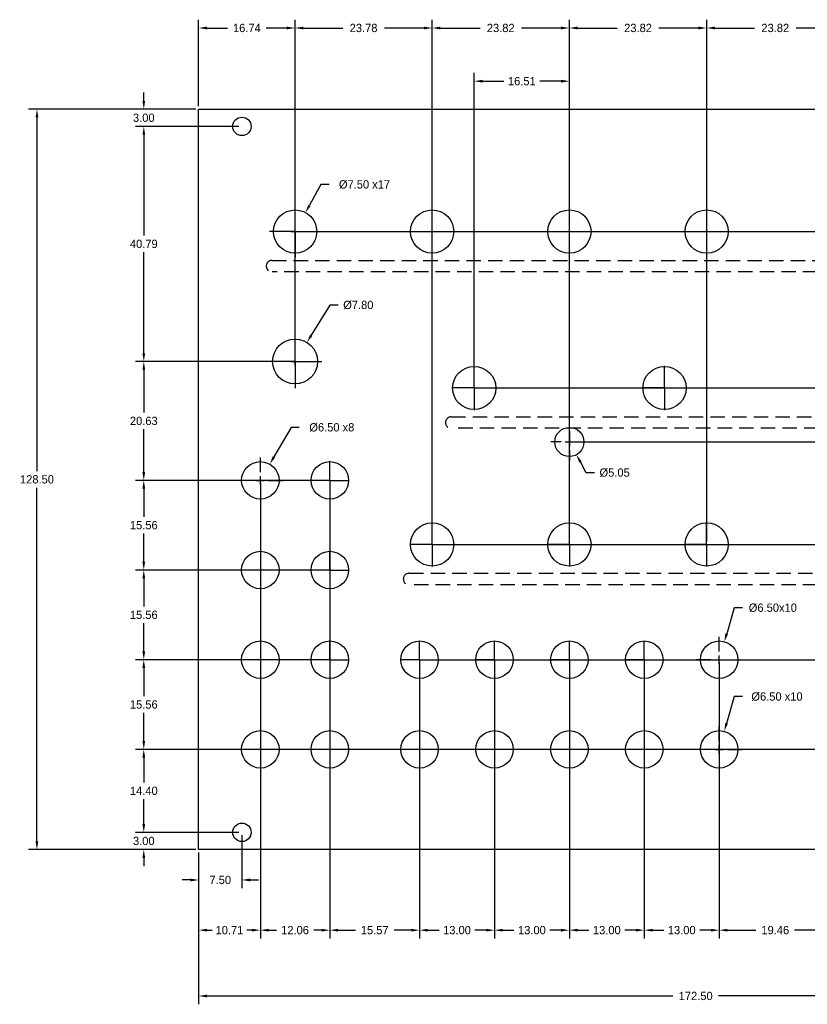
# Model space of a CAD drawing. Header units: millimetres. Extents: x -31 to 185, y -27 to 144.
# Tile 1 of 2: x -31 to 106, y -27 to 144. Entities that reach past the tile are written whole.
import ezdxf

# ---------------------------------------------------------------- set-up
doc = ezdxf.new("R2010")
doc.units = ezdxf.units.MM
doc.header["$LTSCALE"] = 10
doc.header["$MEASUREMENT"] = 0
doc.header["$PDSIZE"] = -5
doc.linetypes.add('DASHED', pattern=[0.375, 0.25, -0.125])
for name, color, linetype in [('Dimensions', 1, 'Continuous'), ('Panel', 7, 'Continuous'), ('UsinageArriere', 2, 'DASHED')]:
    doc.layers.add(name, color=color, linetype=linetype)
doc.dimstyles.get("Standard").update_dxf_attribs({"dimscale": 8, "dimtxt": 0.18, "dimasz": 0.18, "dimexe": 0.18, "dimexo": 0.0625, "dimgap": 0.09, "dimtad": 0, "dimtih": 1, "dimtoh": 1, "dimzin": 0, "dimdsep": 46, "dimtxsty": 'Standard', "dimcen": -0.09, "dimadec": 0, "dimazin": 0, "dimtfac": 1, "dimtdec": 4, "dimtofl": 0, "dimtmove": 0, "dimatfit": 3, "dimfxl": 1, "dimtolj": 1, "dimtzin": 0, "dimarcsym": 0})

# ---------------------------------------------------------------- blocks, each defined once
blk = doc.blocks.new('*D275')
at = {"layer": 'Defpoints', "color": 0}
for p in [(7.5, 3), (-9.52, 0), (0, 0)]:
    blk.add_point(p, dxfattribs=at)
at = {"layer": 'Dimensions', "color": 0, "lineweight": -2}
for p, q in [((-9.52, 4.44), (-9.52, 5.88)), ((7, 3), (-10.96, 3)), ((-0.5, 0), (-10.96, 0)), ((-9.52, -1.44), (-9.52, -2.88))]:
    blk.add_line(p, q, dxfattribs=at)
at = {"layer": 'Dimensions', "color": 0}
for points in [[(-9.76, 4.44), (-9.28, 4.44), (-9.52, 3)], [(-9.28, -1.44), (-9.76, -1.44), (-9.52, 0)]]:
    blk.add_solid(points, dxfattribs=at)
at = {"layer": 'Dimensions', "color": 0, "insert": (-9.52, 1.5), "char_height": 1.44, "attachment_point": 5}
blk.add_mtext('\\A1;3.00', dxfattribs=at)
blk = doc.blocks.new('*D276')
at = {"layer": 'Defpoints', "color": 0}
for p in [(161.79, 17.4), (-9.52, 3), (7.5, 3)]:
    blk.add_point(p, dxfattribs=at)
at = {"layer": 'Dimensions', "color": 0, "lineweight": -2}
for p, q in [((161.29, 17.4), (-10.96, 17.4)), ((-9.52, 15.96), (-9.52, 11.64)), ((-9.52, 4.44), (-9.52, 8.76)), ((7, 3), (-10.96, 3))]:
    blk.add_line(p, q, dxfattribs=at)
at = {"layer": 'Dimensions', "color": 0}
for points in [[(-9.28, 15.96), (-9.76, 15.96), (-9.52, 17.4)], [(-9.76, 4.44), (-9.28, 4.44), (-9.52, 3)]]:
    blk.add_solid(points, dxfattribs=at)
at = {"layer": 'Dimensions', "color": 0, "insert": (-9.52, 10.2), "char_height": 1.44, "attachment_point": 5}
blk.add_mtext('\\A1;14.40', dxfattribs=at)
blk = doc.blocks.new('*D277')
at = {"layer": 'Defpoints', "color": 0}
for p in [(22.77, 32.96), (-9.52, 17.4), (148.79, 17.4)]:
    blk.add_point(p, dxfattribs=at)
at = {"layer": 'Dimensions', "color": 0, "lineweight": -2}
for p, q in [((22.27, 32.96), (-10.96, 32.96)), ((-9.52, 31.52), (-9.52, 26.62)), ((-9.52, 18.84), (-9.52, 23.74)), ((148.29, 17.4), (-10.96, 17.4))]:
    blk.add_line(p, q, dxfattribs=at)
at = {"layer": 'Dimensions', "color": 0}
for points in [[(-9.28, 31.52), (-9.76, 31.52), (-9.52, 32.96)], [(-9.76, 18.84), (-9.28, 18.84), (-9.52, 17.4)]]:
    blk.add_solid(points, dxfattribs=at)
at = {"layer": 'Dimensions', "color": 0, "insert": (-9.52, 25.18), "char_height": 1.44, "attachment_point": 5}
blk.add_mtext('\\A1;15.56', dxfattribs=at)
blk = doc.blocks.new('*D278')
at = {"layer": 'Defpoints', "color": 0}
for p in [(22.77, 48.52), (-9.52, 32.96), (22.77, 32.96)]:
    blk.add_point(p, dxfattribs=at)
at = {"layer": 'Dimensions', "color": 0, "lineweight": -2}
for p, q in [((22.27, 48.52), (-10.96, 48.52)), ((-9.52, 47.08), (-9.52, 42.18)), ((-9.52, 34.4), (-9.52, 39.3)), ((22.27, 32.96), (-10.96, 32.96))]:
    blk.add_line(p, q, dxfattribs=at)
at = {"layer": 'Dimensions', "color": 0}
for points in [[(-9.28, 47.08), (-9.76, 47.08), (-9.52, 48.52)], [(-9.76, 34.4), (-9.28, 34.4), (-9.52, 32.96)]]:
    blk.add_solid(points, dxfattribs=at)
at = {"layer": 'Dimensions', "color": 0, "insert": (-9.52, 40.74), "char_height": 1.44, "attachment_point": 5}
blk.add_mtext('\\A1;15.56', dxfattribs=at)
blk = doc.blocks.new('*D279')
at = {"layer": 'Defpoints', "color": 0}
for p in [(22.77, 64.08), (-9.52, 48.52), (22.77, 48.52)]:
    blk.add_point(p, dxfattribs=at)
at = {"layer": 'Dimensions', "color": 0, "lineweight": -2}
for p, q in [((22.27, 64.08), (-10.96, 64.08)), ((-9.52, 62.64), (-9.52, 57.74)), ((-9.52, 49.96), (-9.52, 54.86)), ((22.27, 48.52), (-10.96, 48.52))]:
    blk.add_line(p, q, dxfattribs=at)
at = {"layer": 'Dimensions', "color": 0}
for points in [[(-9.28, 62.64), (-9.76, 62.64), (-9.52, 64.08)], [(-9.76, 49.96), (-9.28, 49.96), (-9.52, 48.52)]]:
    blk.add_solid(points, dxfattribs=at)
at = {"layer": 'Dimensions', "color": 0, "insert": (-9.52, 56.3), "char_height": 1.44, "attachment_point": 5}
blk.add_mtext('\\A1;15.56', dxfattribs=at)
blk = doc.blocks.new('*D280')
at = {"layer": 'Defpoints', "color": 0}
for p in [(16.73, 84.71), (-9.52, 64.08), (22.77, 64.08)]:
    blk.add_point(p, dxfattribs=at)
at = {"layer": 'Dimensions', "color": 0, "lineweight": -2}
for p, q in [((16.23, 84.71), (-10.96, 84.71)), ((-9.52, 83.27), (-9.52, 75.83)), ((-9.52, 65.52), (-9.52, 72.95)), ((22.27, 64.08), (-10.96, 64.08))]:
    blk.add_line(p, q, dxfattribs=at)
at = {"layer": 'Dimensions', "color": 0}
for points in [[(-9.28, 83.27), (-9.76, 83.27), (-9.52, 84.71)], [(-9.76, 65.52), (-9.28, 65.52), (-9.52, 64.08)]]:
    blk.add_solid(points, dxfattribs=at)
at = {"layer": 'Dimensions', "color": 0, "insert": (-9.52, 74.39), "char_height": 1.44, "attachment_point": 5}
blk.add_mtext('\\A1;20.63', dxfattribs=at)
blk = doc.blocks.new('*D281')
at = {"layer": 'Defpoints', "color": 0}
for p in [(-9.52, 125.5), (7.5, 125.5), (16.73, 84.71)]:
    blk.add_point(p, dxfattribs=at)
at = {"layer": 'Dimensions', "color": 0, "lineweight": -2}
for p, q in [((7, 125.5), (-10.96, 125.5)), ((-9.52, 124.06), (-9.52, 106.55)), ((-9.52, 86.15), (-9.52, 103.67)), ((16.23, 84.71), (-10.96, 84.71))]:
    blk.add_line(p, q, dxfattribs=at)
at = {"layer": 'Dimensions', "color": 0}
for points in [[(-9.28, 124.06), (-9.76, 124.06), (-9.52, 125.5)], [(-9.76, 86.15), (-9.28, 86.15), (-9.52, 84.71)]]:
    blk.add_solid(points, dxfattribs=at)
at = {"layer": 'Dimensions', "color": 0, "insert": (-9.52, 105.11), "char_height": 1.44, "attachment_point": 5}
blk.add_mtext('\\A1;40.79', dxfattribs=at)
blk = doc.blocks.new('*D282')
at = {"layer": 'Defpoints', "color": 0}
for p in [(0, 128.5), (-9.52, 125.5), (7.5, 125.5)]:
    blk.add_point(p, dxfattribs=at)
at = {"layer": 'Dimensions', "color": 0, "lineweight": -2}
for p, q in [((-9.52, 129.94), (-9.52, 131.38)), ((-0.5, 128.5), (-10.96, 128.5)), ((7, 125.5), (-10.96, 125.5)), ((-9.52, 124.06), (-9.52, 122.62))]:
    blk.add_line(p, q, dxfattribs=at)
at = {"layer": 'Dimensions', "color": 0}
for points in [[(-9.76, 129.94), (-9.28, 129.94), (-9.52, 128.5)], [(-9.28, 124.06), (-9.76, 124.06), (-9.52, 125.5)]]:
    blk.add_solid(points, dxfattribs=at)
at = {"layer": 'Dimensions', "color": 0, "insert": (-9.52, 127), "char_height": 1.44, "attachment_point": 5}
blk.add_mtext('\\A1;3.00', dxfattribs=at)
blk = doc.blocks.new('*D283')
at = {"layer": 'Defpoints', "color": 0}
for p in [(0, 128.5), (-28.06, 0), (0, 0)]:
    blk.add_point(p, dxfattribs=at)
at = {"layer": 'Dimensions', "color": 0, "lineweight": -2}
for p, q in [((-0.5, 128.5), (-29.5, 128.5)), ((-28.06, 127.06), (-28.06, 65.69)), ((-28.06, 1.44), (-28.06, 62.81)), ((-0.5, 0), (-29.5, 0))]:
    blk.add_line(p, q, dxfattribs=at)
at = {"layer": 'Dimensions', "color": 0}
for points in [[(-27.82, 127.06), (-28.3, 127.06), (-28.06, 128.5)], [(-28.3, 1.44), (-27.82, 1.44), (-28.06, 0)]]:
    blk.add_solid(points, dxfattribs=at)
at = {"layer": 'Dimensions', "color": 0, "insert": (-28.06, 64.25), "char_height": 1.44, "attachment_point": 5}
blk.add_mtext('\\A1;128.50', dxfattribs=at)
blk = doc.blocks.new('*D284')
at = {"layer": 'Defpoints', "color": 0}
for p in [(7.5, 3), (0, 0), (0, -5.27)]:
    blk.add_point(p, dxfattribs=at)
at = {"layer": 'Dimensions', "color": 0, "lineweight": -2}
for p, q in [((7.5, 2.5), (7.5, -6.71)), ((0, -0.5), (0, -6.71)), ((-1.44, -5.27), (-2.88, -5.27)), ((8.94, -5.27), (10.38, -5.27))]:
    blk.add_line(p, q, dxfattribs=at)
at = {"layer": 'Dimensions', "color": 0}
for points in [[(-1.44, -5.51), (-1.44, -5.03), (0, -5.27)], [(8.94, -5.03), (8.94, -5.51), (7.5, -5.27)]]:
    blk.add_solid(points, dxfattribs=at)
at = {"layer": 'Dimensions', "color": 0, "insert": (3.75, -5.27), "char_height": 1.44, "attachment_point": 5}
blk.add_mtext('\\A1;7.50', dxfattribs=at)
blk = doc.blocks.new('*D285')
at = {"layer": 'Defpoints', "color": 0}
for p in [(10.71, 64.08), (0, 0), (0, -13.98)]:
    blk.add_point(p, dxfattribs=at)
at = {"layer": 'Dimensions', "color": 0, "lineweight": -2}
for p, q in [((10.71, 63.58), (10.71, -15.42)), ((0, -0.5), (0, -15.42)), ((1.44, -13.98), (2.35, -13.98)), ((9.27, -13.98), (8.35, -13.98))]:
    blk.add_line(p, q, dxfattribs=at)
at = {"layer": 'Dimensions', "color": 0}
for points in [[(1.44, -13.74), (1.44, -14.22), (0, -13.98)], [(9.27, -14.22), (9.27, -13.74), (10.71, -13.98)]]:
    blk.add_solid(points, dxfattribs=at)
at = {"layer": 'Dimensions', "color": 0, "insert": (5.35, -13.98), "char_height": 1.44, "attachment_point": 5}
blk.add_mtext('\\A1;10.71', dxfattribs=at)
blk = doc.blocks.new('*D286')
at = {"layer": 'Defpoints', "color": 0}
for p in [(22.77, 64.08), (10.71, 17.4), (10.71, -13.98)]:
    blk.add_point(p, dxfattribs=at)
at = {"layer": 'Dimensions', "color": 0, "lineweight": -2}
for p, q in [((22.77, 63.58), (22.77, -15.42)), ((10.71, 16.9), (10.71, -15.42)), ((12.14, -13.98), (13.49, -13.98)), ((21.32, -13.98), (19.98, -13.98))]:
    blk.add_line(p, q, dxfattribs=at)
at = {"layer": 'Dimensions', "color": 0}
for points in [[(12.14, -13.74), (12.14, -14.22), (10.71, -13.98)], [(21.32, -14.22), (21.32, -13.74), (22.77, -13.98)]]:
    blk.add_solid(points, dxfattribs=at)
at = {"layer": 'Dimensions', "color": 0, "insert": (16.73, -13.98), "char_height": 1.44, "attachment_point": 5}
blk.add_mtext('\\A1;12.06', dxfattribs=at)
blk = doc.blocks.new('*D289')
at = {"layer": 'Defpoints', "color": 0}
for p in [(51.33, 32.96), (64.33, 32.96), (64.33, -13.98)]:
    blk.add_point(p, dxfattribs=at)
at = {"layer": 'Dimensions', "color": 0, "lineweight": -2}
for p, q in [((51.33, 32.46), (51.33, -15.42)), ((64.33, 32.46), (64.33, -15.42)), ((52.77, -13.98), (54.72, -13.98)), ((62.9, -13.98), (60.95, -13.98))]:
    blk.add_line(p, q, dxfattribs=at)
at = {"layer": 'Dimensions', "color": 0}
for points in [[(52.77, -13.74), (52.77, -14.22), (51.33, -13.98)], [(62.9, -14.22), (62.9, -13.74), (64.33, -13.98)]]:
    blk.add_solid(points, dxfattribs=at)
at = {"layer": 'Dimensions', "color": 0, "insert": (57.83, -13.98), "char_height": 1.44, "attachment_point": 5}
blk.add_mtext('\\A1;13.00', dxfattribs=at)
blk = doc.blocks.new('*D290')
at = {"layer": 'Defpoints', "color": 0}
for p in [(64.33, 32.96), (77.33, 32.96), (77.33, -13.98)]:
    blk.add_point(p, dxfattribs=at)
at = {"layer": 'Dimensions', "color": 0, "lineweight": -2}
for p, q in [((64.33, 32.46), (64.33, -15.42)), ((77.33, 32.46), (77.33, -15.42)), ((65.77, -13.98), (67.71, -13.98)), ((75.89, -13.98), (73.95, -13.98))]:
    blk.add_line(p, q, dxfattribs=at)
at = {"layer": 'Dimensions', "color": 0}
for points in [[(65.77, -13.74), (65.77, -14.22), (64.33, -13.98)], [(75.89, -14.22), (75.89, -13.74), (77.33, -13.98)]]:
    blk.add_solid(points, dxfattribs=at)
at = {"layer": 'Dimensions', "color": 0, "insert": (70.83, -13.98), "char_height": 1.44, "attachment_point": 5}
blk.add_mtext('\\A1;13.00', dxfattribs=at)
blk = doc.blocks.new('*D291')
at = {"layer": 'Defpoints', "color": 0}
for p in [(77.33, 32.96), (90.33, 32.96), (90.33, -13.98)]:
    blk.add_point(p, dxfattribs=at)
at = {"layer": 'Dimensions', "color": 0, "lineweight": -2}
for p, q in [((77.33, 32.46), (77.33, -15.42)), ((90.33, 32.46), (90.33, -15.42)), ((78.77, -13.98), (80.71, -13.98)), ((88.89, -13.98), (86.95, -13.98))]:
    blk.add_line(p, q, dxfattribs=at)
at = {"layer": 'Dimensions', "color": 0}
for points in [[(78.77, -13.74), (78.77, -14.22), (77.33, -13.98)], [(88.89, -14.22), (88.89, -13.74), (90.33, -13.98)]]:
    blk.add_solid(points, dxfattribs=at)
at = {"layer": 'Dimensions', "color": 0, "insert": (83.83, -13.98), "char_height": 1.44, "attachment_point": 5}
blk.add_mtext('\\A1;13.00', dxfattribs=at)
blk = doc.blocks.new('*D292')
at = {"layer": 'Defpoints', "color": 0}
for p in [(90.33, 32.96), (109.8, 32.96), (90.33, -13.98)]:
    blk.add_point(p, dxfattribs=at)
at = {"layer": 'Dimensions', "color": 0, "lineweight": -2}
for p, q in [((90.33, 32.46), (90.33, -15.42)), ((109.8, 32.46), (109.8, -15.42)), ((91.77, -13.98), (96.7, -13.98)), ((108.36, -13.98), (103.42, -13.98))]:
    blk.add_line(p, q, dxfattribs=at)
at = {"layer": 'Dimensions', "color": 0}
for points in [[(91.77, -13.74), (91.77, -14.22), (90.33, -13.98)], [(108.36, -14.22), (108.36, -13.74), (109.8, -13.98)]]:
    blk.add_solid(points, dxfattribs=at)
at = {"layer": 'Dimensions', "color": 0, "insert": (100.06, -13.98), "char_height": 1.44, "attachment_point": 5}
blk.add_mtext('\\A1;19.46', dxfattribs=at)
blk = doc.blocks.new('*D299')
at = {"layer": 'Defpoints', "color": 0}
for p in [(38.33, 32.96), (182.84, 32.96), (172.5, 0)]:
    blk.add_point(p, dxfattribs=at)
at = {"layer": 'Dimensions', "color": 0, "lineweight": -2}
for p, q in [((38.83, 32.96), (184.28, 32.96)), ((182.84, 31.52), (182.84, 17.92)), ((182.84, 1.44), (182.84, 15.04)), ((173, 0), (184.28, 0))]:
    blk.add_line(p, q, dxfattribs=at)
at = {"layer": 'Dimensions', "color": 0}
for points in [[(183.08, 31.52), (182.6, 31.52), (182.84, 32.96)], [(182.6, 1.44), (183.08, 1.44), (182.84, 0)]]:
    blk.add_solid(points, dxfattribs=at)
at = {"layer": 'Dimensions', "color": 0, "insert": (182.84, 16.48), "char_height": 1.44, "attachment_point": 5}
blk.add_mtext('\\A1;32.96', dxfattribs=at)
blk = doc.blocks.new('*D300')
at = {"layer": 'Defpoints', "color": 0}
for p in [(40.52, 52.96), (161.79, 32.96), (182.84, 32.96)]:
    blk.add_point(p, dxfattribs=at)
at = {"layer": 'Dimensions', "color": 0, "lineweight": -2}
for p, q in [((41.02, 52.96), (184.28, 52.96)), ((182.84, 51.52), (182.84, 44.4)), ((182.84, 34.4), (182.84, 41.52)), ((162.29, 32.96), (184.28, 32.96))]:
    blk.add_line(p, q, dxfattribs=at)
at = {"layer": 'Dimensions', "color": 0}
for points in [[(183.08, 51.52), (182.6, 51.52), (182.84, 52.96)], [(182.6, 34.4), (183.08, 34.4), (182.84, 32.96)]]:
    blk.add_solid(points, dxfattribs=at)
at = {"layer": 'Dimensions', "color": 0, "insert": (182.84, 42.96), "char_height": 1.44, "attachment_point": 5}
blk.add_mtext('\\A1;20.00', dxfattribs=at)
blk = doc.blocks.new('*D303')
at = {"layer": 'Defpoints', "color": 0}
for p in [(16.73, 107.26), (48.66, 80.11), (182.84, 80.11)]:
    blk.add_point(p, dxfattribs=at)
at = {"layer": 'Dimensions', "color": 0, "lineweight": -2}
for p, q in [((17.23, 107.26), (184.28, 107.26)), ((182.84, 105.82), (182.84, 95.12)), ((182.84, 81.55), (182.84, 92.24)), ((49.16, 80.11), (184.28, 80.11))]:
    blk.add_line(p, q, dxfattribs=at)
at = {"layer": 'Dimensions', "color": 0}
for points in [[(183.08, 105.82), (182.6, 105.82), (182.84, 107.26)], [(182.6, 81.55), (183.08, 81.55), (182.84, 80.11)]]:
    blk.add_solid(points, dxfattribs=at)
at = {"layer": 'Dimensions', "color": 0, "insert": (182.84, 93.68), "char_height": 1.44, "attachment_point": 5}
blk.add_mtext('\\A1;27.15', dxfattribs=at)
blk = doc.blocks.new('*D304')
at = {"layer": 'Defpoints', "color": 0}
for p in [(172.5, 128.5), (17.23, 107.26), (182.84, 107.26)]:
    blk.add_point(p, dxfattribs=at)
at = {"layer": 'Dimensions', "color": 0, "lineweight": -2}
for p, q in [((173, 128.5), (184.28, 128.5)), ((182.84, 127.06), (182.84, 119.32)), ((182.84, 108.7), (182.84, 116.44)), ((17.73, 107.26), (184.28, 107.26))]:
    blk.add_line(p, q, dxfattribs=at)
at = {"layer": 'Dimensions', "color": 0}
for points in [[(183.08, 127.06), (182.6, 127.06), (182.84, 128.5)], [(182.6, 108.7), (183.08, 108.7), (182.84, 107.26)]]:
    blk.add_solid(points, dxfattribs=at)
at = {"layer": 'Dimensions', "color": 0, "insert": (182.84, 117.88), "char_height": 1.44, "attachment_point": 5}
blk.add_mtext('\\A1;21.24', dxfattribs=at)
blk = doc.blocks.new('*D307')
at = {"layer": 'Defpoints', "color": 0}
for p in [(40.52, 142.58), (40.52, 107.26), (64.33, 52.96)]:
    blk.add_point(p, dxfattribs=at)
at = {"layer": 'Dimensions', "color": 0, "lineweight": -2}
for p, q in [((40.52, 107.76), (40.52, 144.02)), ((64.33, 53.46), (64.33, 144.02)), ((41.95, 142.58), (48.83, 142.58)), ((62.9, 142.58), (56.02, 142.58))]:
    blk.add_line(p, q, dxfattribs=at)
at = {"layer": 'Dimensions', "color": 0}
for points in [[(41.95, 142.82), (41.95, 142.34), (40.52, 142.58)], [(62.9, 142.34), (62.9, 142.82), (64.33, 142.58)]]:
    blk.add_solid(points, dxfattribs=at)
at = {"layer": 'Dimensions', "color": 0, "insert": (52.42, 142.58), "char_height": 1.44, "attachment_point": 5}
blk.add_mtext('\\A1;23.82', dxfattribs=at)
blk = doc.blocks.new('*D308')
at = {"layer": 'Defpoints', "color": 0}
for p in [(64.33, 142.58), (64.33, 52.96), (88.16, 52.96)]:
    blk.add_point(p, dxfattribs=at)
at = {"layer": 'Dimensions', "color": 0, "lineweight": -2}
for p, q in [((64.33, 53.46), (64.33, 144.02)), ((88.16, 53.46), (88.16, 144.02)), ((65.77, 142.58), (72.65, 142.58)), ((86.72, 142.58), (79.84, 142.58))]:
    blk.add_line(p, q, dxfattribs=at)
at = {"layer": 'Dimensions', "color": 0}
for points in [[(65.77, 142.82), (65.77, 142.34), (64.33, 142.58)], [(86.72, 142.34), (86.72, 142.82), (88.16, 142.58)]]:
    blk.add_solid(points, dxfattribs=at)
at = {"layer": 'Dimensions', "color": 0, "insert": (76.25, 142.58), "char_height": 1.44, "attachment_point": 5}
blk.add_mtext('\\A1;23.82', dxfattribs=at)
blk = doc.blocks.new('*D309')
at = {"layer": 'Defpoints', "color": 0}
for p in [(88.16, 142.58), (88.16, 52.96), (111.97, 52.96)]:
    blk.add_point(p, dxfattribs=at)
at = {"layer": 'Dimensions', "color": 0, "lineweight": -2}
for p, q in [((88.16, 53.46), (88.16, 144.02)), ((111.97, 53.46), (111.97, 144.02)), ((89.59, 142.58), (96.47, 142.58)), ((110.53, 142.58), (103.67, 142.58))]:
    blk.add_line(p, q, dxfattribs=at)
at = {"layer": 'Dimensions', "color": 0}
for points in [[(89.59, 142.82), (89.59, 142.34), (88.16, 142.58)], [(110.53, 142.34), (110.53, 142.82), (111.97, 142.58)]]:
    blk.add_solid(points, dxfattribs=at)
at = {"layer": 'Dimensions', "color": 0, "insert": (100.06, 142.58), "char_height": 1.44, "attachment_point": 5}
blk.add_mtext('\\A1;23.82', dxfattribs=at)
blk = doc.blocks.new('*D314')
at = {"layer": 'Defpoints', "color": 0}
for p in [(0, 142.58), (0, 128.5), (16.73, 84.71)]:
    blk.add_point(p, dxfattribs=at)
at = {"layer": 'Dimensions', "color": 0, "lineweight": -2}
for p, q in [((0, 129), (0, 144.02)), ((16.73, 85.21), (16.73, 144.02)), ((1.44, 142.58), (5.01, 142.58)), ((15.29, 142.58), (11.73, 142.58))]:
    blk.add_line(p, q, dxfattribs=at)
at = {"layer": 'Dimensions', "color": 0}
for points in [[(1.44, 142.82), (1.44, 142.34), (0, 142.58)], [(15.29, 142.34), (15.29, 142.82), (16.73, 142.58)]]:
    blk.add_solid(points, dxfattribs=at)
at = {"layer": 'Dimensions', "color": 0, "insert": (8.37, 142.58), "char_height": 1.44, "attachment_point": 5}
blk.add_mtext('\\A1;16.74', dxfattribs=at)
blk = doc.blocks.new('*D315')
at = {"layer": 'Defpoints', "color": 0}
for p in [(16.73, 142.58), (16.73, 84.71), (40.52, 52.96)]:
    blk.add_point(p, dxfattribs=at)
at = {"layer": 'Dimensions', "color": 0, "lineweight": -2}
for p, q in [((16.73, 85.21), (16.73, 144.02)), ((40.52, 53.46), (40.52, 144.02)), ((18.18, 142.58), (25.02, 142.58)), ((39.08, 142.58), (32.23, 142.58))]:
    blk.add_line(p, q, dxfattribs=at)
at = {"layer": 'Dimensions', "color": 0}
for points in [[(18.18, 142.82), (18.18, 142.34), (16.73, 142.58)], [(39.08, 142.34), (39.08, 142.82), (40.52, 142.58)]]:
    blk.add_solid(points, dxfattribs=at)
at = {"layer": 'Dimensions', "color": 0, "insert": (28.62, 142.58), "char_height": 1.44, "attachment_point": 5}
blk.add_mtext('\\A1;23.78', dxfattribs=at)
blk = doc.blocks.new('*D317')
at = {"layer": 'Defpoints', "color": 0}
for p in [(64.33, 133.35), (47.82, 80.11), (64.33, 52.96)]:
    blk.add_point(p, dxfattribs=at)
at = {"layer": 'Dimensions', "color": 0, "lineweight": -2}
for p, q in [((47.82, 80.61), (47.82, 134.79)), ((49.26, 133.35), (52.96, 133.35)), ((62.9, 133.35), (59.2, 133.35)), ((64.33, 53.46), (64.33, 134.79))]:
    blk.add_line(p, q, dxfattribs=at)
at = {"layer": 'Dimensions', "color": 0}
for points in [[(49.26, 133.59), (49.26, 133.11), (47.82, 133.35)], [(62.9, 133.11), (62.9, 133.59), (64.33, 133.35)]]:
    blk.add_solid(points, dxfattribs=at)
at = {"layer": 'Dimensions', "color": 0, "insert": (56.08, 133.35), "char_height": 1.44, "attachment_point": 5}
blk.add_mtext('\\A1;16.51', dxfattribs=at)
blk = doc.blocks.new('*D321')
at = {"layer": 'Defpoints', "color": 0}
for p in [(18.79, 88.03), (14.68, 81.39)]:
    blk.add_point(p, dxfattribs=at)
at = {"layer": 'Dimensions', "color": 0, "lineweight": -2}
for p, q in [((22.79, 94.5), (19.54, 89.25)), ((24.23, 94.5), (22.79, 94.5))]:
    blk.add_line(p, q, dxfattribs=at)
at = {"layer": 'Dimensions', "color": 0}
for p, q in [((16.73, 86.15), (16.73, 89.33)), ((15.29, 84.71), (12.12, 84.71)), ((16.02, 84.71), (17.45, 84.71)), ((16.73, 83.99), (16.73, 85.43)), ((18.18, 84.71), (21.36, 84.71)), ((16.73, 83.27), (16.73, 80.09))]:
    blk.add_line(p, q, dxfattribs=at)
blk.add_solid([(19.34, 89.38), (19.75, 89.13), (18.79, 88.03)], dxfattribs=at)
at = {"layer": 'Dimensions', "color": 0, "insert": (27.71, 94.5), "char_height": 1.44, "attachment_point": 5}
blk.add_mtext('\\A1;%%c7.80', dxfattribs=at)
blk = doc.blocks.new('*D322')
at = {"layer": 'Defpoints', "color": 0}
for p in [(18.54, 110.55), (14.93, 103.97)]:
    blk.add_point(p, dxfattribs=at)
at = {"layer": 'Dimensions', "color": 0, "lineweight": -2}
for p, q in [((21.22, 115.42), (19.23, 111.81)), ((22.66, 115.42), (21.22, 115.42))]:
    blk.add_line(p, q, dxfattribs=at)
at = {"layer": 'Dimensions', "color": 0}
for p, q in [((16.73, 108.7), (16.73, 111.73)), ((16.73, 106.54), (16.73, 107.98)), ((15.29, 107.26), (12.27, 107.26)), ((16.02, 107.26), (17.45, 107.26)), ((18.18, 107.26), (21.21, 107.26)), ((16.73, 105.82), (16.73, 102.79))]:
    blk.add_line(p, q, dxfattribs=at)
blk.add_solid([(19.02, 111.92), (19.44, 111.69), (18.54, 110.55)], dxfattribs=at)
at = {"layer": 'Dimensions', "color": 0, "insert": (28.78, 115.42), "char_height": 1.44, "attachment_point": 5}
blk.add_mtext('\\A1;%%c7.50 x17', dxfattribs=at)
blk = doc.blocks.new('*D323')
at = {"layer": 'Defpoints', "color": 0}
for p in [(12.34, 66.89), (9.07, 61.27)]:
    blk.add_point(p, dxfattribs=at)
at = {"layer": 'Dimensions', "color": 0, "lineweight": -2}
for p, q in [((16.03, 73.26), (13.06, 68.14)), ((17.47, 73.26), (16.03, 73.26))]:
    blk.add_line(p, q, dxfattribs=at)
at = {"layer": 'Dimensions', "color": 0}
for p, q in [((10.71, 65.52), (10.71, 68.05)), ((9.27, 64.08), (6.73, 64.08)), ((9.98, 64.08), (11.43, 64.08)), ((10.71, 63.36), (10.71, 64.8)), ((12.14, 64.08), (14.68, 64.08)), ((10.71, 62.64), (10.71, 60.11))]:
    blk.add_line(p, q, dxfattribs=at)
blk.add_solid([(12.85, 68.26), (13.27, 68.02), (12.34, 66.89)], dxfattribs=at)
at = {"layer": 'Dimensions', "color": 0, "insert": (23.11, 73.26), "char_height": 1.44, "attachment_point": 5}
blk.add_mtext('\\A1;%%c6.50 x8', dxfattribs=at)
blk = doc.blocks.new('*D328')
at = {"layer": 'Defpoints', "color": 0}
for p in [(91.23, 36.08), (89.44, 29.84)]:
    blk.add_point(p, dxfattribs=at)
at = {"layer": 'Dimensions', "color": 0, "lineweight": -2}
for p, q in [((92.92, 41.96), (91.63, 37.47)), ((94.36, 41.96), (92.92, 41.96))]:
    blk.add_line(p, q, dxfattribs=at)
at = {"layer": 'Dimensions', "color": 0}
for p, q in [((90.33, 34.4), (90.33, 36.93)), ((88.89, 32.96), (86.36, 32.96)), ((89.61, 32.96), (91.05, 32.96)), ((90.33, 32.24), (90.33, 33.68)), ((91.77, 32.96), (94.3, 32.96)), ((90.33, 31.52), (90.33, 28.99))]:
    blk.add_line(p, q, dxfattribs=at)
blk.add_solid([(91.4, 37.53), (91.86, 37.4), (91.23, 36.08)], dxfattribs=at)
at = {"layer": 'Dimensions', "color": 0, "insert": (99.64, 41.96), "char_height": 1.44, "attachment_point": 5}
blk.add_mtext('\\A1;%%c6.50x10', dxfattribs=at)
blk = doc.blocks.new('*D329')
at = {"layer": 'Defpoints', "color": 0}
for p in [(91.22, 20.53), (89.45, 14.27)]:
    blk.add_point(p, dxfattribs=at)
at = {"layer": 'Dimensions', "color": 0, "lineweight": -2}
for p, q in [((92.92, 26.55), (91.61, 21.91)), ((94.36, 26.55), (92.92, 26.55))]:
    blk.add_line(p, q, dxfattribs=at)
at = {"layer": 'Dimensions', "color": 0}
for p, q in [((90.33, 18.84), (90.33, 21.37)), ((88.89, 17.4), (86.36, 17.4)), ((89.61, 17.4), (91.05, 17.4)), ((90.33, 16.68), (90.33, 18.12)), ((91.77, 17.4), (94.3, 17.4)), ((90.33, 15.96), (90.33, 13.43))]:
    blk.add_line(p, q, dxfattribs=at)
blk.add_solid([(91.38, 21.98), (91.84, 21.85), (91.22, 20.53)], dxfattribs=at)
at = {"layer": 'Dimensions', "color": 0, "insert": (100.36, 26.55), "char_height": 1.44, "attachment_point": 5}
blk.add_mtext('\\A1;%%c6.50 x10', dxfattribs=at)
blk = doc.blocks.new('*D330')
at = {"layer": 'Defpoints', "color": 0}
for p in [(38.33, 32.96), (51.33, 32.96), (38.33, -13.98)]:
    blk.add_point(p, dxfattribs=at)
at = {"layer": 'Dimensions', "color": 0, "lineweight": -2}
for p, q in [((38.33, 32.46), (38.33, -15.42)), ((51.33, 32.46), (51.33, -15.42)), ((39.77, -13.98), (41.72, -13.98)), ((49.9, -13.98), (47.95, -13.98))]:
    blk.add_line(p, q, dxfattribs=at)
at = {"layer": 'Dimensions', "color": 0}
for points in [[(39.77, -13.74), (39.77, -14.22), (38.33, -13.98)], [(49.9, -14.22), (49.9, -13.74), (51.33, -13.98)]]:
    blk.add_solid(points, dxfattribs=at)
at = {"layer": 'Dimensions', "color": 0, "insert": (44.83, -13.98), "char_height": 1.44, "attachment_point": 5}
blk.add_mtext('\\A1;13.00', dxfattribs=at)
blk = doc.blocks.new('*D331')
at = {"layer": 'Defpoints', "color": 0}
for p in [(22.77, 32.96), (38.33, 32.96), (22.77, -13.98)]:
    blk.add_point(p, dxfattribs=at)
at = {"layer": 'Dimensions', "color": 0, "lineweight": -2}
for p, q in [((22.77, 32.46), (22.77, -15.42)), ((38.33, 32.46), (38.33, -15.42)), ((24.2, -13.98), (27.19, -13.98)), ((36.9, -13.98), (33.91, -13.98))]:
    blk.add_line(p, q, dxfattribs=at)
at = {"layer": 'Dimensions', "color": 0}
for points in [[(24.2, -13.74), (24.2, -14.22), (22.77, -13.98)], [(36.9, -14.22), (36.9, -13.74), (38.33, -13.98)]]:
    blk.add_solid(points, dxfattribs=at)
at = {"layer": 'Dimensions', "color": 0, "insert": (30.55, -13.98), "char_height": 1.44, "attachment_point": 5}
blk.add_mtext('\\A1;15.57', dxfattribs=at)
blk = doc.blocks.new('*D332')
at = {"layer": 'Defpoints', "color": 0}
for p in [(64.33, 70.74), (40.52, 52.96), (182.84, 52.96)]:
    blk.add_point(p, dxfattribs=at)
at = {"layer": 'Dimensions', "color": 0, "lineweight": -2}
for p, q in [((64.83, 70.74), (184.28, 70.74)), ((182.84, 69.3), (182.84, 63.29)), ((182.84, 54.4), (182.84, 60.41)), ((41.02, 52.96), (184.28, 52.96))]:
    blk.add_line(p, q, dxfattribs=at)
at = {"layer": 'Dimensions', "color": 0}
for points in [[(183.08, 69.3), (182.6, 69.3), (182.84, 70.74)], [(182.6, 54.4), (183.08, 54.4), (182.84, 52.96)]]:
    blk.add_solid(points, dxfattribs=at)
at = {"layer": 'Dimensions', "color": 0, "insert": (182.84, 61.85), "char_height": 1.44, "attachment_point": 5}
blk.add_mtext('\\A1;17.78', dxfattribs=at)
blk = doc.blocks.new('*D334')
at = {"layer": 'Defpoints', "color": 0}
for p in [(63.12, 72.95), (65.55, 68.53)]:
    blk.add_point(p, dxfattribs=at)
at = {"layer": 'Dimensions', "color": 0}
for p, q in [((64.33, 72.18), (64.33, 73.99)), ((62.89, 70.74), (61.09, 70.74)), ((63.61, 70.74), (65.05, 70.74)), ((64.33, 70.02), (64.33, 71.46)), ((65.77, 70.74), (67.58, 70.74)), ((64.33, 69.3), (64.33, 67.5))]:
    blk.add_line(p, q, dxfattribs=at)
at = {"layer": 'Dimensions', "color": 0, "lineweight": -2}
for p, q in [((67.27, 65.41), (66.25, 67.27)), ((68.71, 65.41), (67.27, 65.41))]:
    blk.add_line(p, q, dxfattribs=at)
at = {"layer": 'Dimensions', "color": 0}
blk.add_solid([(66.46, 67.38), (66.03, 67.15), (65.55, 68.53)], dxfattribs=at)
at = {"layer": 'Dimensions', "color": 0, "insert": (72.19, 65.41), "char_height": 1.44, "attachment_point": 5}
blk.add_mtext('\\A1;%%c5.05', dxfattribs=at)
blk = doc.blocks.new('*D336')
at = {"layer": 'Defpoints', "color": 0}
for p in [(47.82, 80.11), (64.33, 70.74), (182.84, 70.74)]:
    blk.add_point(p, dxfattribs=at)
at = {"layer": 'Dimensions', "color": 0, "lineweight": -2}
for p, q in [((48.32, 80.11), (184.28, 80.11)), ((182.84, 78.67), (182.84, 76.86)), ((182.84, 72.18), (182.84, 73.98)), ((64.83, 70.74), (184.28, 70.74))]:
    blk.add_line(p, q, dxfattribs=at)
at = {"layer": 'Dimensions', "color": 0}
for points in [[(183.08, 78.67), (182.6, 78.67), (182.84, 80.11)], [(182.6, 72.18), (183.08, 72.18), (182.84, 70.74)]]:
    blk.add_solid(points, dxfattribs=at)
at = {"layer": 'Dimensions', "color": 0, "insert": (182.84, 75.42), "char_height": 1.44, "attachment_point": 5}
blk.add_mtext('\\A1;9.37', dxfattribs=at)
blk = doc.blocks.new('*D338')
at = {"layer": 'Defpoints', "color": 0}
for p in [(0, 0), (172.5, -0.5), (172.5, -25.4)]:
    blk.add_point(p, dxfattribs=at)
at = {"layer": 'Dimensions', "color": 0, "lineweight": -2}
for p, q in [((0, -0.5), (0, -26.84)), ((172.5, -1), (172.5, -26.84)), ((1.44, -25.4), (82.29, -25.4)), ((171.06, -25.4), (90.21, -25.4))]:
    blk.add_line(p, q, dxfattribs=at)
at = {"layer": 'Dimensions', "color": 0}
for points in [[(1.44, -25.16), (1.44, -25.64), (0, -25.4)], [(171.06, -25.64), (171.06, -25.16), (172.5, -25.4)]]:
    blk.add_solid(points, dxfattribs=at)
at = {"layer": 'Dimensions', "color": 0, "insert": (86.25, -25.4), "char_height": 1.44, "attachment_point": 5}
blk.add_mtext('\\A1;172.50', dxfattribs=at)

msp = doc.modelspace()

# ---------------------------------------------------------------- linework, layer by layer
at = {"layer": 'Dimensions'}
for p, q in [((16.735, 107.26), (16.735, 111.1)), ((16.735, 107.26), (12.895, 107.26)), ((16.735, 107.26), (20.575, 107.26)), ((16.735, 107.26), (16.735, 103.42)), ((16.735, 84.71), (16.735, 88.7)), ((16.735, 84.71), (12.745, 84.71)), ((16.735, 84.71), (20.725, 84.71)), ((16.735, 84.71), (16.735, 80.72)), ((47.825, 80.11), (47.825, 83.95)), ((47.825, 80.11), (47.825, 83.95)), ((80.845, 80.11), (80.845, 83.95)), ((47.825, 80.11), (43.985, 80.11)), ((47.825, 80.11), (43.985, 80.11)), ((47.825, 80.11), (51.665, 80.11)), ((47.825, 80.11), (47.825, 76.27)), ((47.825, 80.11), (51.665, 80.11)), ((47.825, 80.11), (47.825, 76.27)), ((80.845, 80.11), (77.005, 80.11)), ((80.845, 80.11), (84.685, 80.11)), ((80.845, 80.11), (80.845, 76.27)), ((64.335, 72.65), (64.335, 75.26)), ((64.335, 72.65), (64.335, 70.04)), ((22.765, 64.08), (22.765, 67.42)), ((22.765, 64.08), (19.425, 64.08)), ((22.765, 64.08), (26.105, 64.08)), ((22.765, 64.08), (22.765, 60.74)), ((40.515, 52.96), (40.515, 56.8)), ((64.335, 52.96), (64.335, 56.8)), ((88.155, 52.96), (88.155, 56.8)), ((22.765, 48.52), (22.765, 51.86)), ((40.515, 52.96), (36.675, 52.96)), ((40.515, 52.96), (44.355, 52.96)), ((40.515, 52.96), (40.515, 49.12)), ((64.335, 52.96), (60.495, 52.96)), ((64.335, 52.96), (68.175, 52.96)), ((64.335, 52.96), (64.335, 49.12)), ((88.155, 52.96), (84.315, 52.96)), ((88.155, 52.96), (91.995, 52.96)), ((88.155, 52.96), (88.155, 49.12)), ((22.765, 48.52), (19.425, 48.52)), ((22.765, 48.52), (26.105, 48.52)), ((22.765, 48.52), (22.765, 45.18)), ((22.765, 32.96), (22.765, 36.3)), ((38.335, 32.96), (38.335, 36.15)), ((51.335, 32.96), (51.335, 36.15)), ((64.335, 32.96), (64.335, 36.15)), ((77.335, 32.96), (77.335, 36.15)), ((22.765, 32.96), (19.425, 32.96)), ((22.765, 32.96), (26.105, 32.96)), ((22.765, 32.96), (22.765, 29.62)), ((38.335, 32.96), (35.145, 32.96)), ((38.335, 32.96), (41.525, 32.96)), ((38.335, 32.96), (38.335, 29.77)), ((51.335, 32.96), (48.145, 32.96)), ((51.335, 32.96), (54.525, 32.96)), ((51.335, 32.96), (51.335, 29.77)), ((64.335, 32.96), (61.145, 32.96)), ((64.335, 32.96), (67.525, 32.96)), ((64.335, 32.96), (64.335, 29.77)), ((77.335, 32.96), (74.145, 32.96)), ((77.335, 32.96), (80.525, 32.96)), ((77.335, 32.96), (77.335, 29.77))]:
    msp.add_line(p, q, dxfattribs=at)
at = {"layer": 'Panel'}
msp.add_lwpolyline([(0, 0), (0, 128.5), (172.5, 128.5), (172.5, 0)], close=True, dxfattribs=at)
for centre, radius in [((7.5, 125.5), 1.6), ((16.735, 107.26), 3.75), ((40.515, 107.26), 3.75), ((64.335, 107.26), 3.75), ((88.155, 107.26), 3.75), ((16.735, 84.71), 3.9), ((47.825, 80.11), 3.75), ((80.845, 80.11), 3.75), ((64.335, 70.74), 2.525), ((10.705, 64.08), 3.25), ((22.765, 64.08), 3.25), ((40.515, 52.96), 3.75), ((64.335, 52.96), 3.75), ((88.155, 52.96), 3.75), ((10.705, 48.52), 3.25), ((22.765, 48.52), 3.25), ((10.705, 32.96), 3.25), ((22.765, 32.96), 3.25), ((38.335, 32.96), 3.25), ((51.335, 32.96), 3.25), ((64.335, 32.96), 3.25), ((77.335, 32.96), 3.25), ((90.335, 32.96), 3.25), ((10.705, 17.4), 3.25), ((22.765, 17.4), 3.25), ((38.335, 17.4), 3.25), ((51.335, 17.4), 3.25), ((64.335, 17.4), 3.25), ((77.335, 17.4), 3.25), ((90.335, 17.4), 3.25), ((7.5, 3), 1.6)]:
    msp.add_circle(centre, radius, dxfattribs=at)
at = {"layer": 'UsinageArriere'}
for points in [[(12.735, 102.26), (163.615, 102.26)], [(163.615, 100.261), (12.735, 100.261)], [(43.825, 75.11), (156.305, 75.11)], [(156.305, 73.11), (43.825, 73.11)], [(36.515, 47.96), (163.62, 47.96)], [(163.62, 45.96), (36.515, 45.96)]]:
    msp.add_lwpolyline(points, dxfattribs=at)
for centre, start, end in [((12.735, 101.26), 89.27344, 270.72656), ((43.825, 74.11), 90, 270), ((36.515, 46.96), 90, 270)]:
    msp.add_arc(centre, 1, start, end, dxfattribs=at)

# ---------------------------------------------------------------- dimensions: what is measured, and where the dimension line sits
at = {"layer": 'Dimensions'}
for base, p1, p2, picture, middle in [((0, 142.583814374), (16.735, 84.71), (0, 128.5), '*D314', (8.3675, 142.583814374)), ((16.735, 142.584), (40.515, 52.96), (16.735, 84.71), '*D315', (28.625, 142.584)), ((40.515, 142.584), (64.335, 52.96), (40.515, 107.26), '*D307', (52.425, 142.584)), ((64.335, 142.584), (88.155, 52.96), (64.335, 52.96), '*D308', (76.245, 142.584)), ((88.155, 142.584), (111.975, 52.96), (88.155, 52.96), '*D309', (100.065, 142.584)), ((64.335, 133.35), (47.825, 80.11), (64.335, 52.96), '*D317', (56.08, 133.35)), ((0, -13.984783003), (10.705, 64.08), (0, 0), '*D285', (5.3525, -13.984783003)), ((10.705, -13.985), (22.765, 64.08), (10.705, 17.4), '*D286', (16.735, -13.985)), ((22.765, -13.985), (38.335, 32.96), (22.765, 32.96), '*D331', (30.55, -13.985)), ((38.335, -13.985), (51.335, 32.96), (38.335, 32.96), '*D330', (44.835, -13.985)), ((64.335, -13.985), (51.335, 32.96), (64.335, 32.96), '*D289', (57.835, -13.985)), ((77.335, -13.985), (64.335, 32.96), (77.335, 32.96), '*D290', (70.835, -13.985)), ((90.335, -13.985), (77.335, 32.96), (90.335, 32.96), '*D291', (83.835, -13.985)), ((90.335, -13.985), (109.795, 32.96), (90.335, 32.96), '*D292', (100.065, -13.985)), ((0, -5.27), (7.5, 3), (0, 0), '*D284', (3.75, -5.27)), ((172.5, -25.403), (0, 0), (172.5, -0.5), '*D338', (86.25, -25.403))]:
    dim = msp.add_linear_dim(base=base, p1=p1, p2=p2, dimstyle='Standard', dxfattribs=at)
    dim.commit()
    dim.dimension.update_dxf_attribs({"geometry": picture, "text_midpoint": middle})
for base, p1, p2, picture, middle in [((-9.517, 125.5), (0, 128.5), (7.5, 125.5), '*D282', (-9.517, 127)), ((-28.056, 0), (0, 128.5), (0, 0), '*D283', (-28.056, 64.25)), ((182.841, 107.26), (172.5, 128.5), (17.235, 107.26), '*D304', (182.841, 117.88)), ((-9.517, 125.5), (16.735, 84.71), (7.5, 125.5), '*D281', (-9.517, 105.105)), ((182.841, 80.11), (16.735, 107.26), (48.665, 80.11), '*D303', (182.841, 93.685)), ((-9.517, 64.08), (16.735, 84.71), (22.765, 64.08), '*D280', (-9.517, 74.395)), ((182.841, 70.74), (47.825, 80.11), (64.335, 70.74), '*D336', (182.841, 75.425)), ((182.841, 52.96), (64.335, 70.74), (40.515, 52.96), '*D332', (182.841, 61.85)), ((-9.517, 48.52), (22.765, 64.08), (22.765, 48.52), '*D279', (-9.517, 56.3)), ((182.841, 32.96), (40.515, 52.96), (161.795, 32.96), '*D300', (182.841, 42.96)), ((-9.517, 32.96), (22.765, 48.52), (22.765, 32.96), '*D278', (-9.517, 40.74)), ((-9.517, 17.4), (22.765, 32.96), (148.795, 17.4), '*D277', (-9.517, 25.18)), ((182.841, 32.96), (172.5, 0), (38.335, 32.96), '*D299', (182.841, 16.48)), ((-9.517, 3), (161.795, 17.4), (7.5, 3), '*D276', (-9.517, 10.2)), ((-9.517, 0), (7.5, 3), (0, 0), '*D275', (-9.517, 1.5))]:
    dim = msp.add_linear_dim(base=base, p1=p1, p2=p2, angle=90, dimstyle='Standard', dxfattribs=at)
    dim.commit()
    dim.dimension.update_dxf_attribs({"geometry": picture, "text_midpoint": middle})
for p1, p2, override, picture, middle in [((14.929, 103.973), (18.541, 110.547), {"dimpost": ' x17'}, '*D322', (28.777, 115.419)), ((9.075, 61.268), (12.335, 66.892), {"dimpost": ' x8'}, '*D323', (23.107, 73.259)), ((89.439, 29.836), (91.231, 36.084), {"dimpost": 'x10'}, '*D328', (99.636, 41.964)), ((89.453, 14.272), (91.217, 20.528), {"dimpost": ' x10'}, '*D329', (100.356, 26.55))]:
    dim = msp.add_diameter_dim_2p(p1=p1, p2=p2, dimstyle='Standard', override=override, dxfattribs=at)
    dim.commit()
    dim.dimension.update_dxf_attribs({"geometry": picture, "text_midpoint": middle, "dimtype": 163})
for p1, p2, picture, middle in [((14.683, 81.393), (18.787, 88.027), '*D321', (27.71, 94.499)), ((63.119, 72.953), (65.551, 68.527), '*D334', (72.186, 65.409))]:
    dim = msp.add_diameter_dim_2p(p1=p1, p2=p2, dimstyle='Standard', dxfattribs=at)
    dim.commit()
    dim.dimension.update_dxf_attribs({"geometry": picture, "text_midpoint": middle, "dimtype": 163})

doc.saveas('drawing.dxf')
